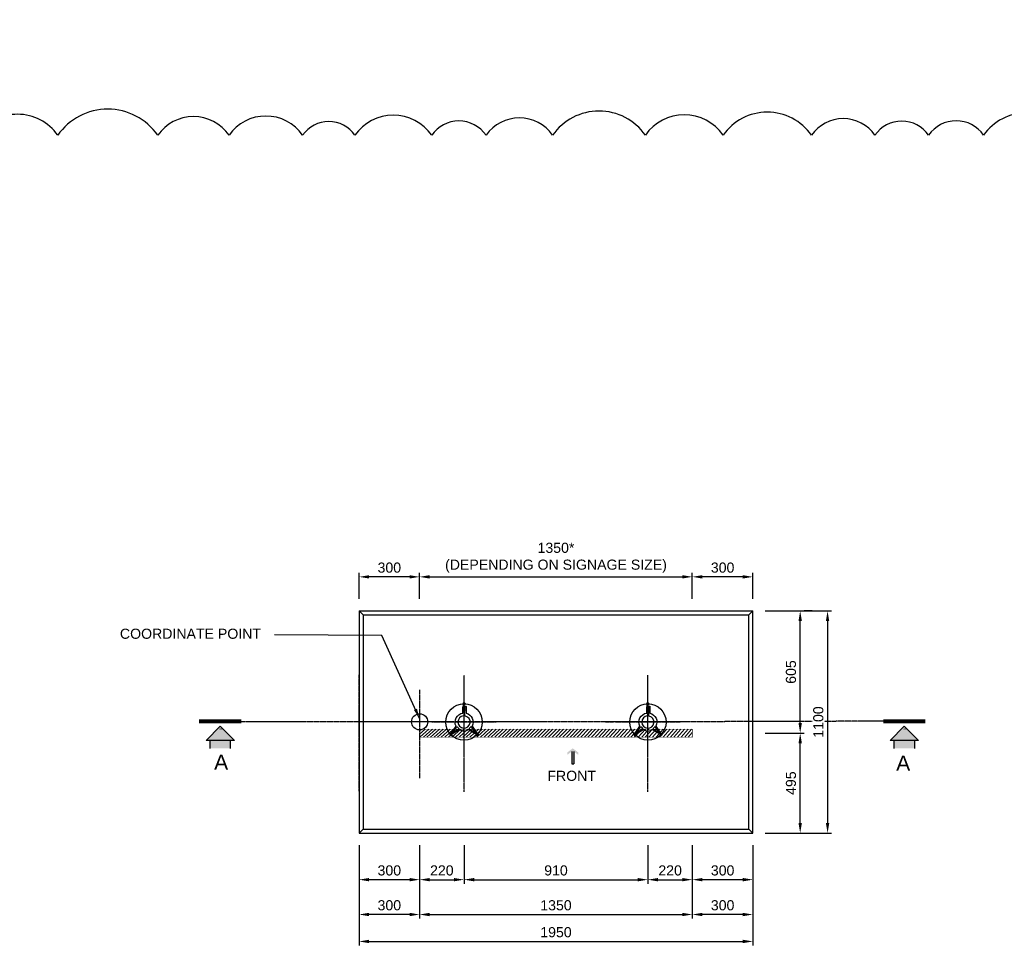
# Model space of a CAD drawing. Header units: metres. Extents: x -4024927 to 10167049, y -539908 to 13839353.
# Tile 95 of 211: x 1372733 to 1377607, y -63141 to -58512. Entities that reach past the tile are written whole.
import ezdxf
from ezdxf.enums import TextEntityAlignment as Align

# ---------------------------------------------------------------- set-up
doc = ezdxf.new("R2010")
doc.units = ezdxf.units.M
doc.linetypes.add('CENTER', pattern=[2, 1.25, -0.25, 0.25, -0.25])
doc.linetypes.add('CONTIUOUS', pattern=[0])
for name, color, linetype in [('AGL-LIGHTE-CENTER LINE', 1, 'CENTER'), ('C-ANNO-DIMS', 1, 'Continuous'), ('circle', 3, 'Continuous'), ('E-ANNO-TEXT-07CN', 7, 'Continuous'), ('E-DETL-GRPH-07CN', 2, 'Continuous'), ('E-Guid sign Board', 3, 'Continuous'), ('E-SIGN-SYMB', 1, 'Continuous'), ('EL-AGLI-EQUP-PAPI-N-RefEdit0', 1, 'CONTIUOUS'), ('HATCH-GS', 8, 'Continuous'), ('S-DIM', 1, 'Continuous'), ('s-text', 2, 'Continuous')]:
    doc.layers.add(name, color=color, linetype=linetype)
doc.styles.add('Arial', font='arial.ttf')
doc.styles.add('iso', font='iso.shx')
doc.styles.add('ROMANS', font='romans.shx', dxfattribs={"width": 0.8})
doc.styles.get("Standard").update_dxf_attribs({"font": 'arial.ttf'})
doc.dimstyles.new('DIM-25$7', dxfattribs={"dimscale": 0.25, "dimtxt": 0.225, "dimasz": 0.2, "dimexe": 0.1, "dimexo": 0.1, "dimgap": 0.08, "dimtad": 1, "dimdec": 0, "dimlfac": 1000, "dimzin": 0, "dimdsep": 46, "dimtxsty": 'ROMANS', "dimblk": 'ARCHTICK', "dimcen": 0.09, "dimdle": 0.1, "dimclrd": 1, "dimclre": 1, "dimclrt": 2, "dimadec": 0, "dimazin": 0, "dimtfac": 1, "dimtdec": 0, "dimtix": 1, "dimtmove": 2, "dimatfit": 2, "dimfxl": 1, "dimtolj": 1, "dimtzin": 0, "dimlwd": -1, "dimlwe": -1, "dimarcsym": 0})
doc.dimstyles.new('WSA_Dim-20', dxfattribs={"dimscale": 20, "dimtxt": 3.5, "dimasz": 3, "dimexe": 1, "dimexo": 3, "dimgap": 1, "dimtad": 1, "dimdec": 0, "dimrnd": 1, "dimzin": 0, "dimdsep": 46, "dimtxsty": 'Arial', "dimcen": 0, "dimclrd": 1, "dimclre": 8, "dimclrt": 2, "dimadec": 3, "dimazin": 0, "dimtfac": 0.3333, "dimtdec": 0, "dimtix": 1, "dimtmove": 0, "dimatfit": 3, "dimfxl": 5, "dimtfill": 1, "dimtolj": 1, "dimtzin": 0, "dimarcsym": 1})

# ---------------------------------------------------------------- blocks, each defined once
blk = doc.blocks.new('A$C714302E2')
at = {"color": 1, "ltscale": 10}
for points in [[(0.03637982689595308, 0.05586155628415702), (0.01324886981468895, 0.02094502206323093, -0.1480236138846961), (0.01165598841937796, 0.01941092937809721, 0.1480236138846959), (0.01324886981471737, 0.0209450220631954), (0.03637982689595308, 0.05586155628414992, -0.5159506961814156), (0.07003270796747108, 0.1200610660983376), (0.07003270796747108, 0.1510601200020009), (0.07303270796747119, 0.1545640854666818)], [(0.0760327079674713, 0.1545640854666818), (0.0760327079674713, 0.1092013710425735, -0.3061621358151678), (0.07294424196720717, 0.1059931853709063, 11.73856805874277), (0.08312117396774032, 0.1053007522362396, -0.3061621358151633), (0.08003270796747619, 0.1085089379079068), (0.08003270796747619, 0.1545596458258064), (0.08446953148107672, 0.1545596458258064, -0.1474741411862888), (0.08603270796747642, 0.152715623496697), (0.08603270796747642, 0.1193287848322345, -0.487328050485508), (0.1156855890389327, 0.05586155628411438)], [(0.05228320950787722, 0.03839662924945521, 0.2893773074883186), (0.0997822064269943, 0.03839662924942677)]]:
    blk.add_lwpolyline(points, format="xyb", dxfattribs=at)
for points in [[(0.07303270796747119, 0.1619008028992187, -0.521597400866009), (0.07322570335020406, 0.1702223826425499, -0.7602374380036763), (0.07440814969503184, 0.1686093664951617, 3.054515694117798), (0.07803715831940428, 0.1683307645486, -0.7602374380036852), (0.07921924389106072, 0.1699440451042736, -0.6354646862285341), (0.07703270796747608, 0.1610187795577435, 0.6354646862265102), (0.0792192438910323, 0.1699440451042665, 0.7602374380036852), (0.07803715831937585, 0.1683307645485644, -3.054515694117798), (0.07440814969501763, 0.1686093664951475, 0.7602374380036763), (0.07322570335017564, 0.1702223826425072, 0.5215974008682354)], [(0.0354118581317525, 0.04576913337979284), (0.03947625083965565, 0.05159434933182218, -0.5559584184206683), (0.04229060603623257, 0.0521467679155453), (0.05002864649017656, 0.04383731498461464, -0.555958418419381), (0.0492774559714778, 0.04106937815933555), (0.04388350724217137, 0.03811055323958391), (0.02489001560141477, 0.02633751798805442, -0.5524467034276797), (0.02318628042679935, 0.02831782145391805)], [(0.03541185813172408, 0.04576913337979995), (0.03947625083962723, 0.05159434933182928, -0.5559584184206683), (0.04229060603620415, 0.05214676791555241), (0.05002864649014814, 0.04383731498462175, -0.555958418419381), (0.04927745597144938, 0.04106937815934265), (0.04388350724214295, 0.03811055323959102), (0.02489001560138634, 0.02633751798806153, -0.5524467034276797), (0.02318628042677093, 0.02831782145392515)], [(0.1166535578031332, 0.04576913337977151), (0.1125891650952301, 0.05159434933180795, 0.5559584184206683), (0.1097748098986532, 0.05214676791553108), (0.1020367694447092, 0.04383731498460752, 0.555958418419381), (0.1027879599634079, 0.04106937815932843), (0.1081819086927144, 0.03811055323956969), (0.1271754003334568, 0.02633751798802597, 0.5524467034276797), (0.1288791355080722, 0.02831782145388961)], [(0.1166535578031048, 0.0457691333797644), (0.1125891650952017, 0.05159434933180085, 0.5559584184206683), (0.1097748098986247, 0.05214676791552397), (0.1020367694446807, 0.04383731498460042, 0.555958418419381), (0.1027879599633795, 0.04106937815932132), (0.1081819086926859, 0.03811055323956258), (0.1271754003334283, 0.02633751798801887, 0.5524467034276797), (0.1288791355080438, 0.02831782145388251)], [(0.1404094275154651, 0.01941092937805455, -0.1480236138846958), (0.1388165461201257, 0.02094502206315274), (0.1156855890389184, 0.05586155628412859), (0.1388165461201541, 0.02094502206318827, 0.1480236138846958)], [(0.007233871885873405, 0.01424593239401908, -3.054515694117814), (0.00963855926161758, 0.0115137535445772, 0.7602374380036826), (0.009359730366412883, 0.009533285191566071, 3.056121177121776), (0.00526136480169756, 0.01391545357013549, 0.7602374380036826)], [(0.007233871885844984, 0.01424593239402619, -3.054515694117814), (0.009638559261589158, 0.01151375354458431, 0.7602374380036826), (0.009359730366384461, 0.009533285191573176, 3.056121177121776), (0.005261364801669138, 0.01391545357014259, 0.7602374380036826)], [(0.01527042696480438, 0.01554619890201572, -0.1605728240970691), (0.01717734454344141, 0.01684460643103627), (0.05228320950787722, 0.03839662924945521), (0.01717734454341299, 0.01684460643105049, 0.1605728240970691)], [(0.1367949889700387, 0.01554619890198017, 0.1605728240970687), (0.1348880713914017, 0.01684460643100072), (0.09978220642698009, 0.03839662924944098), (0.1348880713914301, 0.01684460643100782, -0.1605728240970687)], [(0.1448315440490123, 0.01424593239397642, 0.7602374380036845), (0.1468040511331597, 0.01391545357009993, 3.056121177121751), (0.1427056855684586, 0.00953328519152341, 0.7602374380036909), (0.1424268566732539, 0.01151375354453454, -3.054515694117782)], [(0.1448315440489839, 0.01424593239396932, 0.7602374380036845), (0.1468040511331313, 0.01391545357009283, 3.056121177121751), (0.1427056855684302, 0.009533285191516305, 0.7602374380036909), (0.1424268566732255, 0.01151375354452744, -3.054515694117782)]]:
    blk.add_lwpolyline(points, format="xyb", close=True, dxfattribs=at)
for points in [[(0.07303270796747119, 0.1545596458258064), (0.07303270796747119, 0.1619025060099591)], [(0.07703270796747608, 0.1545636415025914), (0.0760327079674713, 0.1545640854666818), (0.07703270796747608, 0.1545640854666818), (0.07703270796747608, 0.1610203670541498)], [(0.0760327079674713, 0.1441453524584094), (0.07003270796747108, 0.1441453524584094)], [(0.0760327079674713, 0.133870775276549), (0.07003270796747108, 0.133870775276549)], [(0.08603270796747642, 0.1441453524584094), (0.08003270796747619, 0.1441453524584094)], [(0.08603270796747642, 0.133870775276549), (0.08003270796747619, 0.133870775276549)]]:
    blk.add_lwpolyline(points, dxfattribs=at)
at = {"layer": 'circle', "color": 251, "linetype": 'CENTER', "ltscale": 0.001}
for points in [[(0.07599811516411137, -0.08363292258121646), (0.07599811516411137, 0.2356334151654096)], [(0.2356312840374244, 0.07600024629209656), (-0.08363505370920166, 0.07600024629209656)]]:
    blk.add_lwpolyline(points, dxfattribs=at)
at = {"layer": 'E-DETL-GRPH-07CN'}
blk.add_circle((0.07599811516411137, 0.07600024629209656), 0.09000161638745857, dxfattribs=at)
blk = doc.blocks.new('*D1227')
at = {"layer": 'C-ANNO-DIMS', "color": 8, "lineweight": -2, "transparency": 16777216}
for p, q in [((1376422.936725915, -61436.93670403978), (1376752.370940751, -61436.93670403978)), ((1376422.936725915, -62536.93670406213), (1376752.370940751, -62536.93670406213))]:
    blk.add_line(p, q, dxfattribs=at)
at = {"layer": 'C-ANNO-DIMS', "color": 1, "lineweight": -2, "transparency": 16777216}
blk.add_line((1376732.370940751, -61486.93670403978), (1376732.370940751, -62486.93670406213), dxfattribs=at)
at = {"layer": 'C-ANNO-DIMS', "color": 1, "transparency": 16777216}
for points in [[(1376724.037607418, -61486.93670403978), (1376740.704274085, -61486.93670403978), (1376732.370940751, -61436.93670403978)], [(1376724.037607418, -62486.93670406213), (1376740.704274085, -62486.93670406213), (1376732.370940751, -62536.93670406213)]]:
    blk.add_solid(points, dxfattribs=at)
at = {"layer": 'Defpoints', "color": 0, "transparency": 16777216}
for p in [(1376362.936725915, -61436.93670403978), (1376362.936725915, -62536.93670406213), (1376732.370940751, -62536.93670406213)]:
    blk.add_point(p, dxfattribs=at)
at = {"layer": 'C-ANNO-DIMS', "color": 2, "transparency": 16777216, "insert": (1376686.842291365, -61986.93670405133), "char_height": 50, "attachment_point": 5, "rotation": 90, "style": 'Arial', "bg_fill": 3, "box_fill_scale": 1.1, "bg_fill_color": 256, "bg_fill_true_color": 13158600, "bg_fill_transparency": 0}
blk.add_mtext('\\A1;1100', dxfattribs=at)
blk = doc.blocks.new('*D1228')
at = {"layer": 'C-ANNO-DIMS', "color": 8, "lineweight": -2, "transparency": 16777216}
for p, q in [((1374712.936725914, -62596.9367040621), (1374712.936725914, -62787.05249927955)), ((1374932.936725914, -62596.9367040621), (1374932.936725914, -62787.05249927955))]:
    blk.add_line(p, q, dxfattribs=at)
at = {"layer": 'C-ANNO-DIMS', "color": 1, "lineweight": -2, "transparency": 16777216}
blk.add_line((1374762.936725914, -62767.05249927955), (1374882.936725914, -62767.05249927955), dxfattribs=at)
at = {"layer": 'C-ANNO-DIMS', "color": 1, "transparency": 16777216}
for points in [[(1374762.936725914, -62758.71916594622), (1374762.936725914, -62775.38583261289), (1374712.936725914, -62767.05249927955)], [(1374882.936725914, -62758.71916594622), (1374882.936725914, -62775.38583261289), (1374932.936725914, -62767.05249927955)]]:
    blk.add_solid(points, dxfattribs=at)
at = {"layer": 'Defpoints', "color": 0, "transparency": 16777216}
for p in [(1374712.936725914, -62536.9367040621), (1374932.936725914, -62536.9367040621), (1374932.936725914, -62767.05249927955)]:
    blk.add_point(p, dxfattribs=at)
at = {"layer": 'C-ANNO-DIMS', "color": 2, "transparency": 16777216, "insert": (1374822.936725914, -62721.52384989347), "char_height": 50, "attachment_point": 5, "style": 'Arial', "bg_fill": 3, "box_fill_scale": 1.1, "bg_fill_color": 256, "bg_fill_true_color": 13158600, "bg_fill_transparency": 0}
blk.add_mtext('\\A1;220', dxfattribs=at)
blk = doc.blocks.new('*D1229')
at = {"layer": 'C-ANNO-DIMS', "color": 8, "lineweight": -2, "transparency": 16777216}
for p, q in [((1375842.936725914, -62596.9367040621), (1375842.936725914, -62787.05249927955)), ((1376062.936725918, -62596.93670406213), (1376062.936725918, -62787.05249927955))]:
    blk.add_line(p, q, dxfattribs=at)
at = {"layer": 'C-ANNO-DIMS', "color": 1, "lineweight": -2, "transparency": 16777216}
blk.add_line((1375892.936725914, -62767.05249927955), (1376012.936725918, -62767.05249927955), dxfattribs=at)
at = {"layer": 'C-ANNO-DIMS', "color": 1, "transparency": 16777216}
for points in [[(1375892.936725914, -62758.71916594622), (1375892.936725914, -62775.38583261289), (1375842.936725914, -62767.05249927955)], [(1376012.936725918, -62758.71916594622), (1376012.936725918, -62775.38583261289), (1376062.936725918, -62767.05249927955)]]:
    blk.add_solid(points, dxfattribs=at)
at = {"layer": 'Defpoints', "color": 0, "transparency": 16777216}
for p in [(1375842.936725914, -62536.9367040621), (1376062.936725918, -62536.93670406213), (1376062.936725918, -62767.05249927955)]:
    blk.add_point(p, dxfattribs=at)
at = {"layer": 'C-ANNO-DIMS', "color": 2, "transparency": 16777216, "insert": (1375952.936725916, -62721.52384989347), "char_height": 50, "attachment_point": 5, "style": 'Arial', "bg_fill": 3, "box_fill_scale": 1.1, "bg_fill_color": 256, "bg_fill_true_color": 13158600, "bg_fill_transparency": 0}
blk.add_mtext('\\A1;220', dxfattribs=at)
blk = doc.blocks.new('*D1230')
at = {"layer": 'C-ANNO-DIMS', "color": 8, "lineweight": -2, "transparency": 16777216}
for p, q in [((1376062.936725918, -62596.93670406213), (1376062.936725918, -62959.47046153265)), ((1376362.936725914, -62596.9367040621), (1376362.936725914, -62959.47046153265))]:
    blk.add_line(p, q, dxfattribs=at)
at = {"layer": 'C-ANNO-DIMS', "color": 1, "lineweight": -2, "transparency": 16777216}
blk.add_line((1376312.936725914, -62939.47046153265), (1376112.936725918, -62939.47046153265), dxfattribs=at)
at = {"layer": 'C-ANNO-DIMS', "color": 1, "transparency": 16777216}
for points in [[(1376112.936725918, -62931.13712819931), (1376112.936725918, -62947.80379486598), (1376062.936725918, -62939.47046153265)], [(1376312.936725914, -62931.13712819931), (1376312.936725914, -62947.80379486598), (1376362.936725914, -62939.47046153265)]]:
    blk.add_solid(points, dxfattribs=at)
at = {"layer": 'Defpoints', "color": 0, "transparency": 16777216}
for p in [(1376062.936725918, -62536.93670406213), (1376362.936725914, -62536.9367040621), (1376062.936725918, -62939.47046153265)]:
    blk.add_point(p, dxfattribs=at)
at = {"layer": 'C-ANNO-DIMS', "color": 2, "transparency": 16777216, "insert": (1376212.936725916, -62893.92475894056), "char_height": 50, "attachment_point": 5, "style": 'Arial', "bg_fill": 3, "box_fill_scale": 1.1, "bg_fill_color": 256, "bg_fill_true_color": 13158600, "bg_fill_transparency": 0}
blk.add_mtext('\\A1;300', dxfattribs=at)
blk = doc.blocks.new('*D1231')
at = {"layer": 'C-ANNO-DIMS', "color": 8, "lineweight": -2, "transparency": 16777216}
for p, q in [((1374712.936725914, -62596.9367040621), (1374712.936725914, -62959.47046153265)), ((1376062.936725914, -62596.9367040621), (1376062.936725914, -62959.47046153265))]:
    blk.add_line(p, q, dxfattribs=at)
at = {"layer": 'C-ANNO-DIMS', "color": 1, "lineweight": -2, "transparency": 16777216}
blk.add_line((1374762.936725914, -62939.47046153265), (1376012.936725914, -62939.47046153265), dxfattribs=at)
at = {"layer": 'C-ANNO-DIMS', "color": 1, "transparency": 16777216}
for points in [[(1374762.936725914, -62931.13712819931), (1374762.936725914, -62947.80379486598), (1374712.936725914, -62939.47046153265)], [(1376012.936725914, -62931.13712819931), (1376012.936725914, -62947.80379486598), (1376062.936725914, -62939.47046153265)]]:
    blk.add_solid(points, dxfattribs=at)
at = {"layer": 'Defpoints', "color": 0, "transparency": 16777216}
for p in [(1374712.936725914, -62536.9367040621), (1376062.936725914, -62536.9367040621), (1376062.936725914, -62939.47046153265)]:
    blk.add_point(p, dxfattribs=at)
at = {"layer": 'C-ANNO-DIMS', "color": 2, "transparency": 16777216, "insert": (1375387.936725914, -62893.92475894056), "char_height": 50, "attachment_point": 5, "style": 'Arial', "bg_fill": 3, "box_fill_scale": 1.1, "bg_fill_color": 256, "bg_fill_true_color": 13158600, "bg_fill_transparency": 0}
blk.add_mtext('\\A1;1350', dxfattribs=at)
blk = doc.blocks.new('*D1232')
at = {"layer": 'C-ANNO-DIMS', "color": 8, "lineweight": -2, "transparency": 16777216}
for p, q in [((1374412.936725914, -62616.93670405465), (1374412.936725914, -62959.47046153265)), ((1374712.936725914, -62852.0524992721), (1374712.936725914, -62959.47046153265))]:
    blk.add_line(p, q, dxfattribs=at)
at = {"layer": 'C-ANNO-DIMS', "color": 1, "lineweight": -2, "transparency": 16777216}
blk.add_line((1374662.936725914, -62939.47046153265), (1374462.936725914, -62939.47046153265), dxfattribs=at)
at = {"layer": 'C-ANNO-DIMS', "color": 1, "transparency": 16777216}
for points in [[(1374462.936725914, -62931.13712819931), (1374462.936725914, -62947.80379486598), (1374412.936725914, -62939.47046153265)], [(1374662.936725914, -62931.13712819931), (1374662.936725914, -62947.80379486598), (1374712.936725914, -62939.47046153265)]]:
    blk.add_solid(points, dxfattribs=at)
at = {"layer": 'Defpoints', "color": 0, "transparency": 16777216}
for p in [(1374412.936725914, -62556.93670405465), (1374712.936725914, -62792.0524992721), (1374412.936725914, -62939.47046153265)]:
    blk.add_point(p, dxfattribs=at)
at = {"layer": 'C-ANNO-DIMS', "color": 2, "transparency": 16777216, "insert": (1374562.936725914, -62893.92475894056), "char_height": 50, "attachment_point": 5, "style": 'Arial', "bg_fill": 3, "box_fill_scale": 1.1, "bg_fill_color": 256, "bg_fill_true_color": 13158600, "bg_fill_transparency": 0}
blk.add_mtext('\\A1;300', dxfattribs=at)
blk = doc.blocks.new('*D1233')
at = {"layer": 'C-ANNO-DIMS', "color": 8, "lineweight": -2, "transparency": 16777216}
for p, q in [((1374412.936725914, -62596.9367040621), (1374412.936725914, -63092.77038753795)), ((1376362.936725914, -62596.9367040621), (1376362.936725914, -63092.77038753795))]:
    blk.add_line(p, q, dxfattribs=at)
at = {"layer": 'C-ANNO-DIMS', "color": 1, "lineweight": -2, "transparency": 16777216}
blk.add_line((1374462.936725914, -63072.77038753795), (1376312.936725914, -63072.77038753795), dxfattribs=at)
at = {"layer": 'C-ANNO-DIMS', "color": 1, "transparency": 16777216}
for points in [[(1374462.936725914, -63064.43705420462), (1374462.936725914, -63081.10372087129), (1374412.936725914, -63072.77038753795)], [(1376312.936725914, -63064.43705420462), (1376312.936725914, -63081.10372087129), (1376362.936725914, -63072.77038753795)]]:
    blk.add_solid(points, dxfattribs=at)
at = {"layer": 'Defpoints', "color": 0, "transparency": 16777216}
for p in [(1374412.936725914, -62536.9367040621), (1376362.936725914, -62536.9367040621), (1376362.936725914, -63072.77038753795)]:
    blk.add_point(p, dxfattribs=at)
at = {"layer": 'C-ANNO-DIMS', "color": 2, "transparency": 16777216, "insert": (1375387.936725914, -63027.24173815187), "char_height": 50, "attachment_point": 5, "style": 'Arial', "bg_fill": 3, "box_fill_scale": 1.1, "bg_fill_color": 256, "bg_fill_true_color": 13158600, "bg_fill_transparency": 0}
blk.add_mtext('\\A1;1950', dxfattribs=at)
blk = doc.blocks.new('*D1234')
at = {"layer": 'C-ANNO-DIMS', "color": 8, "lineweight": -2, "transparency": 16777216}
for p, q in [((1376062.936725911, -61376.9367040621), (1376062.936725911, -61248.62469121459)), ((1376362.936725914, -61376.9367040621), (1376362.936725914, -61248.62469121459))]:
    blk.add_line(p, q, dxfattribs=at)
at = {"layer": 'C-ANNO-DIMS', "color": 1, "lineweight": -2, "transparency": 16777216}
blk.add_line((1376312.936725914, -61268.62469121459), (1376112.936725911, -61268.62469121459), dxfattribs=at)
at = {"layer": 'C-ANNO-DIMS', "color": 1, "transparency": 16777216}
for points in [[(1376112.936725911, -61260.29135788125), (1376112.936725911, -61276.95802454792), (1376062.936725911, -61268.62469121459)], [(1376312.936725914, -61260.29135788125), (1376312.936725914, -61276.95802454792), (1376362.936725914, -61268.62469121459)]]:
    blk.add_solid(points, dxfattribs=at)
at = {"layer": 'Defpoints', "color": 0, "transparency": 16777216}
for p in [(1376062.936725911, -61268.62469121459), (1376062.936725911, -61436.9367040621), (1376362.936725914, -61436.9367040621)]:
    blk.add_point(p, dxfattribs=at)
at = {"layer": 'C-ANNO-DIMS', "color": 2, "transparency": 16777216, "insert": (1376212.936725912, -61223.0789886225), "char_height": 50, "attachment_point": 5, "style": 'Arial', "bg_fill": 3, "box_fill_scale": 1.1, "bg_fill_color": 256, "bg_fill_true_color": 13158600, "bg_fill_transparency": 0}
blk.add_mtext('\\A1;300', dxfattribs=at)
blk = doc.blocks.new('*D1235')
at = {"layer": 'C-ANNO-DIMS', "color": 8, "lineweight": -2, "transparency": 16777216}
for p, q in [((1374712.936725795, -61376.9367040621), (1374712.936725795, -61248.62469121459)), ((1376062.936725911, -61376.9367040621), (1376062.936725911, -61248.62469121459))]:
    blk.add_line(p, q, dxfattribs=at)
at = {"layer": 'C-ANNO-DIMS', "color": 1, "lineweight": -2, "transparency": 16777216}
blk.add_line((1374762.936725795, -61268.62469121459), (1376012.936725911, -61268.62469121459), dxfattribs=at)
at = {"layer": 'C-ANNO-DIMS', "color": 1, "transparency": 16777216}
for points in [[(1374762.936725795, -61260.29135788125), (1374762.936725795, -61276.95802454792), (1374712.936725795, -61268.62469121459)], [(1376012.936725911, -61260.29135788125), (1376012.936725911, -61276.95802454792), (1376062.936725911, -61268.62469121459)]]:
    blk.add_solid(points, dxfattribs=at)
at = {"layer": 'Defpoints', "color": 0, "transparency": 16777216}
for p in [(1376062.936725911, -61268.62469121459), (1374712.936725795, -61436.9367040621), (1376062.936725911, -61436.9367040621)]:
    blk.add_point(p, dxfattribs=at)
at = {"layer": 'C-ANNO-DIMS', "color": 2, "transparency": 16777216, "insert": (1375387.936725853, -61174.06239016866), "char_height": 50, "attachment_point": 5, "style": 'Arial', "bg_fill": 3, "box_fill_scale": 1.1, "bg_fill_color": 256, "bg_fill_true_color": 13158600, "bg_fill_transparency": 0}
blk.add_mtext('\\A1;1350*\\P(DEPENDING ON SIGNAGE SIZE)', dxfattribs=at)
blk = doc.blocks.new('*D1236')
at = {"layer": 'C-ANNO-DIMS', "color": 8, "lineweight": -2, "transparency": 16777216}
for p, q in [((1374412.936725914, -61377.49936644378), (1374412.936725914, -61248.62469121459)), ((1374712.936725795, -61376.9367040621), (1374712.936725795, -61248.62469121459))]:
    blk.add_line(p, q, dxfattribs=at)
at = {"layer": 'C-ANNO-DIMS', "color": 1, "lineweight": -2, "transparency": 16777216}
blk.add_line((1374662.936725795, -61268.62469121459), (1374462.936725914, -61268.62469121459), dxfattribs=at)
at = {"layer": 'C-ANNO-DIMS', "color": 1, "transparency": 16777216}
for points in [[(1374462.936725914, -61260.29135788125), (1374462.936725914, -61276.95802454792), (1374412.936725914, -61268.62469121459)], [(1374662.936725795, -61260.29135788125), (1374662.936725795, -61276.95802454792), (1374712.936725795, -61268.62469121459)]]:
    blk.add_solid(points, dxfattribs=at)
at = {"layer": 'Defpoints', "color": 0, "transparency": 16777216}
for p in [(1374412.936725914, -61268.62469121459), (1374412.936725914, -61437.49936644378), (1374712.936725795, -61436.9367040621)]:
    blk.add_point(p, dxfattribs=at)
at = {"layer": 'C-ANNO-DIMS', "color": 2, "transparency": 16777216, "insert": (1374562.936725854, -61223.0789886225), "char_height": 50, "attachment_point": 5, "style": 'Arial', "bg_fill": 3, "box_fill_scale": 1.1, "bg_fill_color": 256, "bg_fill_true_color": 13158600, "bg_fill_transparency": 0}
blk.add_mtext('\\A1;300', dxfattribs=at)
blk = doc.blocks.new('*D1237')
at = {"layer": 'C-ANNO-DIMS', "color": 8, "lineweight": -2, "transparency": 16777216}
for p, q in [((1376422.936725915, -62041.93670404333), (1376616.815328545, -62041.93670404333)), ((1376539.315328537, -62536.9367040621), (1376576.815328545, -62536.9367040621))]:
    blk.add_line(p, q, dxfattribs=at)
at = {"layer": 'C-ANNO-DIMS', "color": 1, "lineweight": -2, "transparency": 16777216}
blk.add_line((1376596.815328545, -62486.9367040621), (1376596.815328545, -62091.93670404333), dxfattribs=at)
at = {"layer": 'C-ANNO-DIMS', "color": 1, "transparency": 16777216}
for points in [[(1376588.481995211, -62091.93670404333), (1376605.148661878, -62091.93670404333), (1376596.815328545, -62041.93670404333)], [(1376588.481995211, -62486.9367040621), (1376605.148661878, -62486.9367040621), (1376596.815328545, -62536.9367040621)]]:
    blk.add_solid(points, dxfattribs=at)
at = {"layer": 'Defpoints', "color": 0, "transparency": 16777216}
for p in [(1376362.936725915, -62041.93670404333), (1376596.815328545, -62041.93670404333), (1376599.315328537, -62536.9367040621)]:
    blk.add_point(p, dxfattribs=at)
at = {"layer": 'C-ANNO-DIMS', "color": 2, "transparency": 16777216, "insert": (1376551.286679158, -62289.43670405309), "char_height": 50, "attachment_point": 5, "rotation": 90, "style": 'Arial', "bg_fill": 3, "box_fill_scale": 1.1, "bg_fill_color": 256, "bg_fill_true_color": 13158600, "bg_fill_transparency": 0}
blk.add_mtext('\\A1;495', dxfattribs=at)
blk = doc.blocks.new('*D1238')
at = {"layer": 'C-ANNO-DIMS', "color": 8, "lineweight": -2, "transparency": 16777216}
for p, q in [((1376656.815328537, -61436.93670403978), (1376616.815328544, -61436.93670403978)), ((1376422.936725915, -62041.93670404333), (1376616.815328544, -62041.93670404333))]:
    blk.add_line(p, q, dxfattribs=at)
at = {"layer": 'C-ANNO-DIMS', "color": 1, "lineweight": -2, "transparency": 16777216}
blk.add_line((1376596.815328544, -61991.93670404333), (1376596.815328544, -61486.93670403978), dxfattribs=at)
at = {"layer": 'C-ANNO-DIMS', "color": 1, "transparency": 16777216}
for points in [[(1376588.481995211, -61486.93670403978), (1376605.148661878, -61486.93670403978), (1376596.815328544, -61436.93670403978)], [(1376588.481995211, -61991.93670404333), (1376605.148661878, -61991.93670404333), (1376596.815328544, -62041.93670404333)]]:
    blk.add_solid(points, dxfattribs=at)
at = {"layer": 'Defpoints', "color": 0, "transparency": 16777216}
for p in [(1376596.815328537, -61436.93670403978), (1376596.815328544, -61436.93670403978), (1376362.936725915, -62041.93670404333)]:
    blk.add_point(p, dxfattribs=at)
at = {"layer": 'C-ANNO-DIMS', "color": 2, "transparency": 16777216, "insert": (1376551.286679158, -61739.43670404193), "char_height": 50, "attachment_point": 5, "rotation": 90, "style": 'Arial', "bg_fill": 3, "box_fill_scale": 1.1, "bg_fill_color": 256, "bg_fill_true_color": 13158600, "bg_fill_transparency": 0}
blk.add_mtext('\\A1;605', dxfattribs=at)
blk = doc.blocks.new('*D1239')
at = {"layer": 'C-ANNO-DIMS', "color": 8, "lineweight": -2, "transparency": 16777216}
for p, q in [((1374932.936725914, -62596.9367040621), (1374932.936725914, -62787.05468765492)), ((1375842.954022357, -62596.9367040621), (1375842.954022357, -62787.05468765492))]:
    blk.add_line(p, q, dxfattribs=at)
at = {"layer": 'C-ANNO-DIMS', "color": 1, "lineweight": -2, "transparency": 16777216}
blk.add_line((1374982.936725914, -62767.05468765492), (1375792.954022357, -62767.05468765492), dxfattribs=at)
at = {"layer": 'C-ANNO-DIMS', "color": 1, "transparency": 16777216}
for points in [[(1374982.936725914, -62758.72135432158), (1374982.936725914, -62775.38802098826), (1374932.936725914, -62767.05468765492)], [(1375792.954022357, -62758.72135432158), (1375792.954022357, -62775.38802098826), (1375842.954022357, -62767.05468765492)]]:
    blk.add_solid(points, dxfattribs=at)
at = {"layer": 'Defpoints', "color": 0, "transparency": 16777216}
for p in [(1374932.936725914, -62536.9367040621), (1375842.954022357, -62536.9367040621), (1375842.954022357, -62767.05468765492)]:
    blk.add_point(p, dxfattribs=at)
at = {"layer": 'C-ANNO-DIMS', "color": 2, "transparency": 16777216, "insert": (1375387.945374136, -62721.52603826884), "char_height": 50, "attachment_point": 5, "style": 'Arial', "bg_fill": 3, "box_fill_scale": 1.1, "bg_fill_color": 256, "bg_fill_true_color": 13158600, "bg_fill_transparency": 0}
blk.add_mtext('\\A1;910', dxfattribs=at)
blk = doc.blocks.new('*D1240')
at = {"layer": 'C-ANNO-DIMS', "color": 8, "lineweight": -2, "transparency": 16777216}
for p, q in [((1374412.936725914, -62596.9367040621), (1374412.936725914, -62787.05249927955)), ((1374712.936725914, -62596.9367040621), (1374712.936725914, -62787.05249927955))]:
    blk.add_line(p, q, dxfattribs=at)
at = {"layer": 'C-ANNO-DIMS', "color": 1, "lineweight": -2, "transparency": 16777216}
blk.add_line((1374662.936725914, -62767.05249927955), (1374462.936725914, -62767.05249927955), dxfattribs=at)
at = {"layer": 'C-ANNO-DIMS', "color": 1, "transparency": 16777216}
for points in [[(1374462.936725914, -62758.71916594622), (1374462.936725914, -62775.38583261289), (1374412.936725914, -62767.05249927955)], [(1374662.936725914, -62758.71916594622), (1374662.936725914, -62775.38583261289), (1374712.936725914, -62767.05249927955)]]:
    blk.add_solid(points, dxfattribs=at)
at = {"layer": 'Defpoints', "color": 0, "transparency": 16777216}
for p in [(1374412.936725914, -62536.9367040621), (1374712.936725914, -62536.9367040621), (1374412.936725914, -62767.05249927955)]:
    blk.add_point(p, dxfattribs=at)
at = {"layer": 'C-ANNO-DIMS', "color": 2, "transparency": 16777216, "insert": (1374562.936725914, -62721.50679668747), "char_height": 50, "attachment_point": 5, "style": 'Arial', "bg_fill": 3, "box_fill_scale": 1.1, "bg_fill_color": 256, "bg_fill_true_color": 13158600, "bg_fill_transparency": 0}
blk.add_mtext('\\A1;300', dxfattribs=at)
blk = doc.blocks.new('*D1241')
at = {"layer": 'C-ANNO-DIMS', "color": 8, "lineweight": -2, "transparency": 16777216}
for p, q in [((1376062.936725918, -62596.9367040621), (1376062.936725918, -62787.05249927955)), ((1376362.936725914, -62596.93670406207), (1376362.936725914, -62787.05249927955))]:
    blk.add_line(p, q, dxfattribs=at)
at = {"layer": 'C-ANNO-DIMS', "color": 1, "lineweight": -2, "transparency": 16777216}
blk.add_line((1376312.936725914, -62767.05249927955), (1376112.936725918, -62767.05249927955), dxfattribs=at)
at = {"layer": 'C-ANNO-DIMS', "color": 1, "transparency": 16777216}
for points in [[(1376112.936725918, -62758.71916594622), (1376112.936725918, -62775.38583261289), (1376062.936725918, -62767.05249927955)], [(1376312.936725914, -62758.71916594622), (1376312.936725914, -62775.38583261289), (1376362.936725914, -62767.05249927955)]]:
    blk.add_solid(points, dxfattribs=at)
at = {"layer": 'Defpoints', "color": 0, "transparency": 16777216}
for p in [(1376062.936725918, -62536.9367040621), (1376362.936725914, -62536.93670406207), (1376062.936725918, -62767.05249927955)]:
    blk.add_point(p, dxfattribs=at)
at = {"layer": 'C-ANNO-DIMS', "color": 2, "transparency": 16777216, "insert": (1376212.936725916, -62721.50679668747), "char_height": 50, "attachment_point": 5, "style": 'Arial', "bg_fill": 3, "box_fill_scale": 1.1, "bg_fill_color": 256, "bg_fill_true_color": 13158600, "bg_fill_transparency": 0}
blk.add_mtext('\\A1;300', dxfattribs=at)
blk = doc.blocks.new('_ArchTick')
at = {"color": 0, "linetype": 'ByBlock', "const_width": 0.15}
blk.add_lwpolyline([(-0.5, -0.5), (0.5, 0.5)], dxfattribs=at)

msp = doc.modelspace()

# ---------------------------------------------------------------- hatches: boundary and pattern name
at = {"layer": 'E-ANNO-TEXT-07CN'}
h = msp.add_hatch(color=256, dxfattribs=at)
h.paths.add_polyline_path([(1375498.338602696, -62149.47352872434), (1375498.338602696, -62137.47451663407), (1375471.246523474, -62117.1601042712), (1375444.154444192, -62137.47451663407), (1375444.154444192, -62149.47352872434), (1375471.246523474, -62129.15911636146)])
h.paths.add_polyline_path([(1375476.046523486, -62194.33599980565), (1375466.446523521, -62194.33599980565), (1375466.446523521, -62132.75829300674), (1375471.246523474, -62129.15911636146), (1375476.046523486, -62132.75829300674)])
at = {"layer": 'HATCH-GS', "linetype": 'ByBlock', "lineweight": 0, "ltscale": 5}
h = msp.add_hatch(dxfattribs=at)
h.set_pattern_fill('ANSI31', color=256, scale=100)
h.set_pattern_definition([(45, (-109390710.5409811, -230510098.5437052), (-8.838834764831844, 8.838834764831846), [])])
h.paths.add_polyline_path([(1375341.73883687, -62061.93670403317), (1375341.738836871, -62021.93670405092), (1374712.936725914, -62021.93670405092), (1374712.936725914, -62061.93670402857)])
h.paths.add_polyline_path([(1375341.738836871, -62021.93670405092), (1375341.738836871, -62061.93670403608), (1376062.936725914, -62061.93670404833), (1376062.936725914, -62021.93670406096)])

# ---------------------------------------------------------------- linework, layer by layer
at = {"flags": 128}
msp.add_lwpolyline([(1377929.476295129, -59082.9852147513, 0.52056705), (1377505.139188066, -59082.9852147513, 0.52056705), (1377232.59065092, -59082.9852147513, 0.52056705), (1376966.986125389, -59082.9852147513, 0.52056705), (1376652.616768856, -59082.9852147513, 0.52056705), (1376215.324299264, -59082.9852147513, 0.52056705), (1375830.495953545, -59082.9852147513, 0.52056705), (1375371.54067571, -59082.9852147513, 0.52056705), (1375042.29577285, -59082.9852147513, 0.52056705), (1374772.553055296, -59082.9852147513, 0.52056705), (1374392.544762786, -59082.9852147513, 0.52056705), (1374133.743174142, -59082.9852147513, 0.52056705), (1373769.55876363, -59082.9852147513, 0.52056705), (1373416.472231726, -59082.9852147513, 0.52056705), (1372921.597760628, -59082.9852147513, 0.52056705), (1372524.605638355, -59082.9852147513, 0.52056705)], format="xyb", dxfattribs=at)
at = {"layer": 'AGL-LIGHTE-CENTER LINE', "color": 1, "linetype": 'CENTER'}
for p, q in [((1374412.936725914, -62328.52874530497), (1374412.936725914, -61751.5125535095)), ((1374712.936725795, -61827.76354599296), (1374712.936725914, -62265.61643341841)), ((1374874.609824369, -61986.04787958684), (1374520.813435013, -61986.04787958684))]:
    msp.add_line(p, q, dxfattribs=at)
at = {"layer": 'E-ANNO-TEXT-07CN', "linetype": 'Continuous'}
for p, q in [((1373655.684855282, -62077.77634079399), (1373725.684855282, -62007.77634078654)), ((1373725.684855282, -62007.77634078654), (1373795.684855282, -62077.77634079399)), ((1377042.423810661, -62077.77634079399), (1377112.423810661, -62007.77634078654)), ((1377112.423810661, -62007.77634078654), (1377182.423810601, -62077.77634079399)), ((1373795.684855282, -62077.77634079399), (1373655.684855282, -62077.77634079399)), ((1373675.684855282, -62117.77634080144), (1373675.684855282, -62077.77634079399)), ((1373775.684855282, -62077.77634079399), (1373775.684855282, -62117.77634080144)), ((1377182.423810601, -62077.77634079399), (1377042.423810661, -62077.77634079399)), ((1377062.423810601, -62117.77634080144), (1377062.423810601, -62077.77634079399)), ((1377162.423810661, -62077.77634079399), (1377162.423810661, -62117.77634080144))]:
    msp.add_line(p, q, dxfattribs=at)
at = {"layer": 'E-ANNO-TEXT-07CN'}
for p, q in [((1375466.446523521, -62132.75829300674), (1375466.446523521, -62194.33599980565)), ((1375476.046523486, -62132.75829300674), (1375476.046523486, -62194.33599980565)), ((1375466.446523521, -62194.33599980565), (1375476.046523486, -62194.33599980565))]:
    msp.add_line(p, q, dxfattribs=at)
at = {"layer": 'E-ANNO-TEXT-07CN', "linetype": 'Continuous', "const_width": 20}
for points in [[(1373830.064635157, -61982.81789002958), (1373621.305075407, -61982.81789002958)], [(1377216.803590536, -61982.81789002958), (1377008.044030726, -61982.81789002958)]]:
    msp.add_lwpolyline(points, dxfattribs=at)
at = {"layer": 'E-ANNO-TEXT-07CN', "linetype": 'Continuous'}
for points in [[(1373795.684855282, -62077.77634079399), (1373725.684855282, -62007.77634078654), (1373725.684855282, -62077.77634079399), (1373655.684855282, -62077.77634079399)], [(1377182.423810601, -62077.77634079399), (1377112.423810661, -62007.77634078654), (1377112.423810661, -62077.77634079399), (1377042.423810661, -62077.77634079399)], [(1373775.684855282, -62077.77634079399), (1373775.684855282, -62117.77634080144), (1373675.684855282, -62077.77634079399), (1373675.684855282, -62117.77634080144)], [(1377162.423810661, -62077.77634079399), (1377162.423810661, -62117.77634080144), (1377062.423810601, -62077.77634079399), (1377062.423810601, -62117.77634080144)]]:
    msp.add_solid(points, dxfattribs=at)
at = {"layer": 'E-DETL-GRPH-07CN', "ltscale": 0.5}
for p, q in [((1374432.936725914, -61456.9367040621), (1374412.936725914, -61436.9367040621)), ((1374432.936725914, -61456.9367040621), (1374432.936725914, -62516.9367040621)), ((1374432.936725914, -61456.9367040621), (1375341.738836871, -61456.9367040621)), ((1375341.738836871, -61456.9367040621), (1376342.936725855, -61456.9367040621)), ((1376342.936725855, -61456.9367040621), (1376362.936725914, -61436.93670403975)), ((1376342.936725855, -62516.9367040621), (1376342.936725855, -61456.9367040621)), ((1374432.936725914, -62516.936704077), (1374412.936725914, -62536.9367040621)), ((1374432.936725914, -62516.936704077), (1375341.738836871, -62516.93670407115)), ((1375341.738836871, -62516.93670406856), (1376342.936725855, -62516.9367040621)), ((1376362.936725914, -62536.9367040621), (1376342.936725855, -62516.9367040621))]:
    msp.add_line(p, q, dxfattribs=at)
at = {"layer": 'E-DETL-GRPH-07CN', "color": 8, "linetype": 'CENTER', "ltscale": 0.5}
for p, q in [((1374932.936725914, -62332.64755931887), (1374932.936725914, -61755.63136753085)), ((1375842.954022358, -62332.64974769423), (1375842.954022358, -61755.63355590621)), ((1375341.738836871, -61986.04787959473), (1373830.064635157, -61986.04787960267)), ((1375930.136467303, -61986.04787958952), (1375341.738836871, -61986.0478795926)), ((1377008.044030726, -61982.81789002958), (1375633.302284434, -61986.9373541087))]:
    msp.add_line(p, q, dxfattribs=at)
at = {"layer": 'E-DETL-GRPH-07CN'}
msp.add_circle((1374712.936725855, -61986.04787959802), 40, dxfattribs=at)
at = {"layer": 'E-Guid sign Board', "color": 3, "const_width": 2}
for points in [[(1374712.936725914, -62021.93670405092), (1374712.936725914, -62061.93670405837), (1375341.738836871, -62061.93670405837)], [(1375341.738836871, -62021.93670405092), (1374712.936725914, -62021.93670405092)], [(1375637.936725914, -62021.93670405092), (1375341.738836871, -62021.93670405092)], [(1375633.303557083, -62061.93670404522), (1376062.936725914, -62061.93670405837), (1376062.936725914, -62021.93670405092), (1375633.303557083, -62021.93670403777)], [(1375341.738836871, -62061.93670405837), (1375637.936725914, -62061.93670405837)]]:
    msp.add_lwpolyline(points, dxfattribs=at)
at = {"layer": 'E-SIGN-SYMB', "color": 3}
for p, q in [((1374412.936725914, -61436.9367040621), (1374412.936725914, -62536.9367040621)), ((1374412.936725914, -61436.9367040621), (1375341.738836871, -61436.9367040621)), ((1375341.738836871, -61436.9367040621), (1376362.936725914, -61436.9367040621)), ((1376362.936725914, -62536.9367040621), (1376362.936725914, -61436.9367040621)), ((1374412.936725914, -62536.9367040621), (1375341.738836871, -62536.9367040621)), ((1375341.738836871, -62536.9367040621), (1376362.936725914, -62536.9367040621))]:
    msp.add_line(p, q, dxfattribs=at)
at = {"layer": 'E-SIGN-SYMB', "color": 1}
msp.add_line((1374412.936725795, -62047.90833746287), (1374412.936725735, -61925.96507060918), dxfattribs=at)

# ---------------------------------------------------------------- block references
at = {"layer": 'S-DIM', "ltscale": 0.05, "xscale": 1000, "yscale": 1000, "zscale": 1000}
for p in [(1374856.938610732, -62062.93695032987), (1375766.938610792, -62062.93695032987)]:
    msp.add_blockref('A$C714302E2', p, dxfattribs=at)

# ---------------------------------------------------------------- texts
at = {"layer": 'E-ANNO-TEXT-07CN', "color": 4, "char_height": 75, "attachment_point": 5}
for insert in [(1373730.320510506, -62185.65277012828), (1377106.802158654, -62190.5426576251)]:
    msp.add_mtext('\\A1;A', dxfattribs=dict(at, insert=insert))
at = {"layer": 'E-ANNO-TEXT-07CN', "insert": (1375465.644787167, -62253.47234285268), "char_height": 50, "attachment_point": 5}
msp.add_mtext('\\A1;FRONT', dxfattribs=at)
at = {"layer": 'E-DETL-GRPH-07CN', "style": 'iso', "width": 0.9}
for p in [(1373729.894859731, -62037.83877633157), (1377116.633815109, -62037.83877633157)]:
    msp.add_attdef('-', text='A0X', height=40, dxfattribs=at).set_placement(p, align=Align.CENTER)
at = {"layer": 's-text'}
msp.add_text('COORDINATE POINT', height=50, dxfattribs=at).set_placement((1373229.345857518, -61575.12041632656))

# ---------------------------------------------------------------- leaders
at = {"layer": 'E-ANNO-TEXT-07CN'}
msp.add_leader([(1374712.936725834, -61969.78605584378), (1374525.654439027, -61559.36814306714), (1373994.095128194, -61555.1681940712)], dimstyle='DIM-25$7', override={"dimasz": 200}, dxfattribs=at)

# ---------------------------------------------------------------- next in the draw order: dimensions: what is measured, and where the dimension line sits
at = {"layer": 'C-ANNO-DIMS'}
dim = msp.add_linear_dim(base=(1376732.370940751, -62536.93670406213), p1=(1376362.936725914, -61436.93670403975), p2=(1376362.936725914, -62536.9367040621), angle=90, dimstyle='WSA_Dim-20', override={"dimtxt": 2.5, "dimasz": 2.5}, dxfattribs=at)
dim.commit()
dim.dimension.update_dxf_attribs({"geometry": '*D1227', "text_midpoint": (1376686.842291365, -61986.93670405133)})
for base, p1, p2, picture, middle in [((1374932.936725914, -62767.05249927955), (1374712.936725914, -62536.9367040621), (1374932.936725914, -62536.9367040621), '*D1228', (1374822.936725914, -62721.52384989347)), ((1376062.936725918, -62767.05249927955), (1375842.936725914, -62536.9367040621), (1376062.936725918, -62536.93670406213), '*D1229', (1375952.936725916, -62721.52384989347))]:
    dim = msp.add_linear_dim(base=base, p1=p1, p2=p2, dimstyle='WSA_Dim-20', override={"dimtxt": 2.5, "dimasz": 2.5}, dxfattribs=at)
    dim.commit()
    dim.dimension.update_dxf_attribs({"geometry": picture, "text_midpoint": middle})

# ---------------------------------------------------------------- next in the draw order: dimensions: what is measured, and where the dimension line sits
for base, p1, p2, picture, middle in [((1376062.936725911, -61268.62469121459), (1376362.936725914, -61436.9367040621), (1376062.936725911, -61436.9367040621), '*D1234', (1376212.936725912, -61223.0789886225)), ((1376062.936725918, -62939.47046153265), (1376362.936725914, -62536.9367040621), (1376062.936725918, -62536.93670406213), '*D1230', (1376212.936725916, -62893.92475894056))]:
    dim = msp.add_linear_dim(base=base, p1=p1, p2=p2, angle=180, dimstyle='WSA_Dim-20', override={"dimtxt": 2.5, "dimasz": 2.5}, dxfattribs=at)
    dim.commit()
    dim.dimension.update_dxf_attribs({"geometry": picture, "text_midpoint": middle})

# ---------------------------------------------------------------- next in the draw order: dimensions: what is measured, and where the dimension line sits
dim = msp.add_linear_dim(base=(1376062.936725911, -61268.62469121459), p1=(1374712.936725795, -61436.9367040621), p2=(1376062.936725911, -61436.9367040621), text='<>*\\P(DEPENDING ON SIGNAGE SIZE)', dimstyle='WSA_Dim-20', override={"dimtxt": 2.5, "dimasz": 2.5}, dxfattribs=at)
dim.commit()
dim.dimension.update_dxf_attribs({"geometry": '*D1235', "text_midpoint": (1375387.936725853, -61174.06239016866)})
dim = msp.add_linear_dim(base=(1376062.936725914, -62939.47046153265), p1=(1374712.936725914, -62536.9367040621), p2=(1376062.936725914, -62536.9367040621), dimstyle='WSA_Dim-20', override={"dimtxt": 2.5, "dimasz": 2.5}, dxfattribs=at)
dim.commit()
dim.dimension.update_dxf_attribs({"geometry": '*D1231', "text_midpoint": (1375387.936725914, -62893.92475894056)})

# ---------------------------------------------------------------- next in the draw order: dimensions: what is measured, and where the dimension line sits
for base, p1, p2, picture, middle in [((1374412.936725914, -61268.62469121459), (1374712.936725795, -61436.9367040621), (1374412.936725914, -61437.49936644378), '*D1236', (1374562.936725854, -61223.0789886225)), ((1374412.936725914, -62939.47046153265), (1374712.936725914, -62792.0524992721), (1374412.936725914, -62556.93670405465), '*D1232', (1374562.936725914, -62893.92475894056))]:
    dim = msp.add_linear_dim(base=base, p1=p1, p2=p2, angle=180, dimstyle='WSA_Dim-20', override={"dimtxt": 2.5, "dimasz": 2.5}, dxfattribs=at)
    dim.commit()
    dim.dimension.update_dxf_attribs({"geometry": picture, "text_midpoint": middle})

# ---------------------------------------------------------------- next in the draw order: dimensions: what is measured, and where the dimension line sits
dim = msp.add_linear_dim(base=(1376362.936725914, -63072.77038753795), p1=(1374412.936725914, -62536.9367040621), p2=(1376362.936725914, -62536.9367040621), dimstyle='WSA_Dim-20', override={"dimtxt": 2.5, "dimasz": 2.5}, dxfattribs=at)
dim.commit()
dim.dimension.update_dxf_attribs({"geometry": '*D1233', "text_midpoint": (1375387.936725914, -63027.24173815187)})

# ---------------------------------------------------------------- next in the draw order: dimensions: what is measured, and where the dimension line sits
for base, p1, p2, angle, picture, middle in [((1376596.815328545, -62041.93670404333), (1376599.315328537, -62536.93670406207), (1376362.936725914, -62041.9367040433), 90, '*D1237', (1376551.286679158, -62289.43670405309)), ((1374412.936725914, -62767.05249927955), (1374712.936725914, -62536.9367040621), (1374412.936725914, -62536.9367040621), 180, '*D1240', (1374562.936725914, -62721.50679668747))]:
    dim = msp.add_linear_dim(base=base, p1=p1, p2=p2, angle=angle, dimstyle='WSA_Dim-20', override={"dimtxt": 2.5, "dimasz": 2.5}, dxfattribs=at)
    dim.commit()
    dim.dimension.update_dxf_attribs({"geometry": picture, "text_midpoint": middle})
dim = msp.add_linear_dim(base=(1375842.954022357, -62767.05468765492), p1=(1374932.936725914, -62536.9367040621), p2=(1375842.954022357, -62536.9367040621), dimstyle='WSA_Dim-20', override={"dimtxt": 2.5, "dimasz": 2.5}, dxfattribs=at)
dim.commit()
dim.dimension.update_dxf_attribs({"geometry": '*D1239', "text_midpoint": (1375387.945374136, -62721.52603826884)})

# ---------------------------------------------------------------- next in the draw order: dimensions: what is measured, and where the dimension line sits
for base, p1, p2, angle, picture, middle in [((1376596.815328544, -61436.93670403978), (1376362.936725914, -62041.9367040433), (1376596.815328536, -61436.93670403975), 90, '*D1238', (1376551.286679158, -61739.43670404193)), ((1376062.936725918, -62767.05249927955), (1376362.936725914, -62536.93670406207), (1376062.936725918, -62536.9367040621), 180, '*D1241', (1376212.936725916, -62721.50679668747))]:
    dim = msp.add_linear_dim(base=base, p1=p1, p2=p2, angle=angle, dimstyle='WSA_Dim-20', override={"dimtxt": 2.5, "dimasz": 2.5}, dxfattribs=at)
    dim.commit()
    dim.dimension.update_dxf_attribs({"geometry": picture, "text_midpoint": middle})

# ---------------------------------------------------------------- next in the draw order: linework, layer by layer
at = {"layer": 'EL-AGLI-EQUP-PAPI-N-RefEdit0'}
msp.add_arc((3071061.101083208, 6743365.782536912), 7095987.626459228, 260.5376754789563, 260.5376755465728, dxfattribs=at)

doc.saveas('drawing.dxf')
